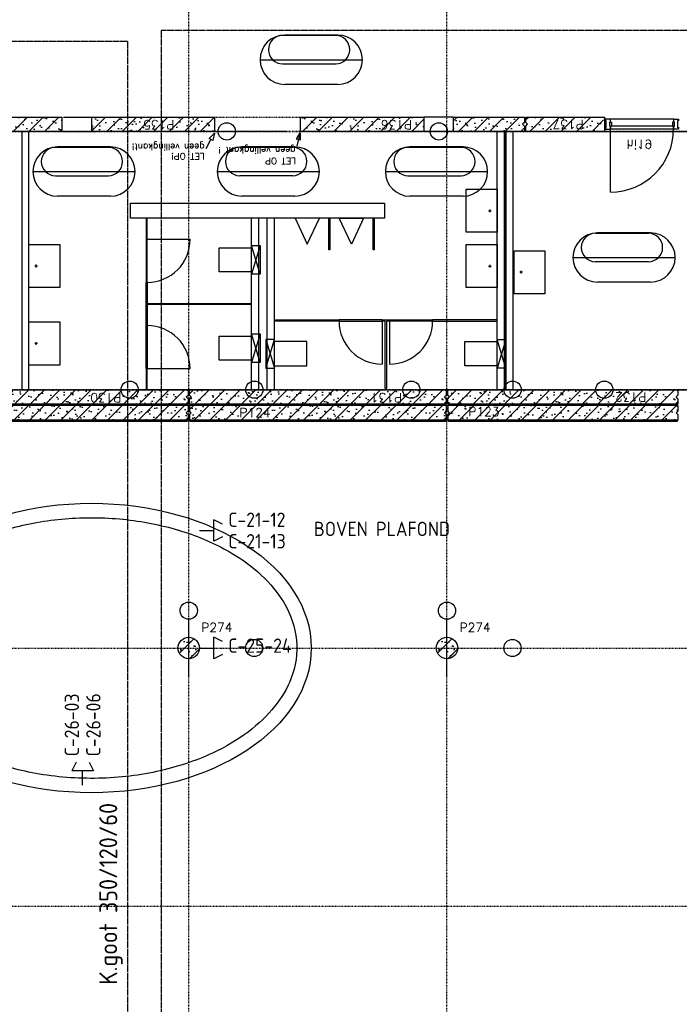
# Model space of a CAD drawing. Extents: x 0 to 1537, y 0 to 841.
# Tile 39 of 58: x 673 to 765, y 419 to 556. Entities that reach past the tile are written whole.
import ezdxf

# ---------------------------------------------------------------- set-up
doc = ezdxf.new("R2010")
doc.units = 0
doc.header["$PDSIZE"] = 2
for name, pattern in [('B0702', [1.171875, 0.78125, -0.390625]), ('DASHDOT', [25.4, 12.7, -6.35, 0, -6.35]), ('DASHDOT2', [12.7, 6.35, -3.175, 0, -3.175]), ('E0001', [1, 1, 0])]:
    doc.linetypes.add(name, pattern=pattern)
doc.layers.get('0').update_dxf_attribs({"linetype": 'CONTINUOUS'})
for name, color, linetype in [('AB$1A---_ATTRIB', 9, 'CONTINUOUS'), ('AL$1A---_ALGEMEEN', 9, 'CONTINUOUS'), ('AT$1A---_TEKSTB', 8, 'CONTINUOUS'), ('ET6130--_KANALISATIE', 7, 'CONTINUOUS'), ('GOTEN', 3, 'CONTINUOUS'), ('STRAMIEN', 1, 'CONTINUOUS'), ('VITELCODERING', 5, 'CONTINUOUS'), ('VITELDATA', 1, 'CONTINUOUS')]:
    doc.layers.add(name, color=color, linetype=linetype)
doc.styles.add('B-01', font='romans.shx', dxfattribs={"width": 1.2})
doc.styles.add('ROMANS', font='romans.shx', dxfattribs={"height": 300})
doc.styles.get("Standard").update_dxf_attribs({"font": 'ISO'})

# ---------------------------------------------------------------- blocks, each defined once
blk = doc.blocks.new('-STR-P2')
at = {"layer": 'AL$1A---_ALGEMEEN', "linetype": 'DASHDOT', "ltscale": 0.1}
for p, q in [((0, -401), (0, 401)), ((-401, 0), (793, 0))]:
    blk.add_line(p, q, dxfattribs=at)
at = {"layer": 'AL$1A---_ALGEMEEN', "linetype": 'Continuous', "ltscale": 2}
for centre in [(0, 521), (913, 0)]:
    blk.add_circle(centre, 120, dxfattribs=at)
blk.add_point((0, 0), dxfattribs=at)
blk = doc.blocks.new('-STR-H2')
at = {"layer": 'AL$1A---_ALGEMEEN', "linetype": 'DASHDOT', "ltscale": 0.5}
blk.add_line((-3600, 0), (-9880, 0), dxfattribs=at)
at = {"layer": 'AL$1A---_ALGEMEEN', "linetype": 'Continuous', "ltscale": 2}
blk.add_circle((-10000, 0), 120, dxfattribs=at)
for p in [(-8560, 0), (-4960, 0)]:
    blk.add_point(p, dxfattribs=at)
blk = doc.blocks.new('-954P1-KHIB')
at = {"layer": 'AL$1A---_ALGEMEEN'}
blk.add_lwpolyline([(-87, -105), (-61, -105), (-61, -52), (-87, -52)], close=True, dxfattribs=at)
blk = doc.blocks.new('XREF_B-A3-II-112')
at = {"layer": 'AL$1A---_ALGEMEEN'}
h = blk.add_hatch(dxfattribs=at)
h.set_pattern_fill('PREFB', color=8, scale=8, angle=360, style=0)
h.set_pattern_definition([(45, (83063.04, 76203.07), (-108.6116, 108.6116), []), (17, (83063.04, 76203.07), (41.26, 127.7242), [0, -130.56, -73.92, 0, -107.52]), (48, (83063.04, 76203.07), (-29.465, 129.875), [0, -129.28, 0, -131.84, 0, -106.24]), (71, (83063.04, 76203.07), (-76.6585, 107.621), [0, -128, 0, -768, -105.28])])
h.paths.add_polyline_path([(81706, 76203), (83423, 76203), (83423, 76403), (81706, 76403)])
h.paths.add_polyline_path([(79578, 76203), (81296, 76203), (81296, 76403), (79578, 76403)])
h = blk.add_hatch(dxfattribs=at)
h.set_pattern_fill('PREFB', color=8, scale=8, angle=360, style=0)
h.set_pattern_definition([(45, (86663.04, 76203.07), (-108.612, 108.612), []), (17, (86663.04, 76203.07), (41.26, 127.724), [0, -130.56, -73.92, 0, -107.52]), (48, (86663.04, 76203.07), (-29.465, 129.875), [0, -129.28, 0, -131.84, 0, -106.24]), (71, (86663.04, 76203.07), (-76.6585, 107.621), [0, -128, 0, -768, -105.28])])
h.paths.add_polyline_path([(86750, 76203), (87743, 76203), (87743, 76278), (87718, 76303), (87743, 76328), (87743, 76403), (86750, 76403)])
h.paths.add_polyline_path([(84623, 76203), (86340, 76203), (86340, 76403), (84623, 76403)])
at = {"layer": 'AL$1A---_ALGEMEEN', "ltscale": 2}
h = blk.add_hatch(dxfattribs=at)
h.set_pattern_fill('PREFB', color=8, scale=8, angle=360, style=0)
h.set_pattern_definition([(45, (90263.04, 76203.07), (-108.612, 108.612), []), (17, (90263.04, 76203.07), (41.26, 127.724), [0, -130.56, -73.92, 0, -107.52]), (48, (90263.04, 76203.07), (-29.465, 129.875), [0, -129.28, 0, -131.84, 0, -106.24]), (71, (90263.04, 76203.07), (-76.6585, 107.621), [0, -128, 0, -768, -105.28])])
h.paths.add_polyline_path([(88845, 76203), (88845, 76403), (87763, 76403), (87763, 76328), (87788, 76303), (87763, 76278), (87763, 76203)])
h = blk.add_hatch(dxfattribs=at)
h.set_pattern_fill('PREFB', color=8, scale=8, angle=360, style=0)
h.set_pattern_definition([(45, (83063.04, 72603.07), (-108.6116, 108.6116), []), (17, (83063.04, 72603.07), (41.26, 127.7242), [0, -130.56, -73.92, 0, -107.52]), (48, (83063.04, 72603.07), (-29.465, 129.875), [0, -129.28, 0, -131.84, 0, -106.24]), (71, (83063.04, 72603.07), (-76.6585, 107.621), [0, -128, 0, -768, -105.28])])
h.paths.add_polyline_path([(79473, 72603), (79473, 72528), (79498, 72503), (79473, 72478), (79473, 72403), (83053, 72403), (83053, 72478), (83028, 72503), (83053, 72528), (83053, 72603)])
h = blk.add_hatch(dxfattribs=at)
h.set_pattern_fill('PREFB', color=8, scale=8, angle=360, style=0)
h.set_pattern_definition([(45, (86663.04, 72603.07), (-108.6116, 108.6116), []), (17, (86663.04, 72603.07), (41.26, 127.7242), [0, -130.56, -73.92, 0, -107.52]), (48, (86663.04, 72603.07), (-29.465, 129.875), [0, -129.28, 0, -131.84, 0, -106.24]), (71, (86663.04, 72603.07), (-76.6585, 107.621), [0, -128, 0, -768, -105.28])])
h.paths.add_polyline_path([(86653, 72403), (86653, 72478), (86628, 72503), (86653, 72528), (86653, 72603), (83073, 72603), (83073, 72528), (83098, 72503), (83073, 72478), (83073, 72403)])
h = blk.add_hatch(dxfattribs=at)
h.set_pattern_fill('PREFB', color=8, scale=8, angle=360, style=0)
h.set_pattern_definition([(45, (89893.04, 72603.07), (-108.6116, 108.6116), []), (17, (89893.04, 72603.07), (41.26, 127.724), [0, -130.56, -73.92, 0, -107.52]), (48, (89893.04, 72603.07), (-29.465, 129.875), [0, -129.28, 0, -131.84, 0, -106.24]), (71, (89893.04, 72603.07), (-76.6585, 107.621), [0, -128, 0, -768, -105.28])])
h.paths.add_polyline_path([(86698, 72503), (86673, 72478), (86673, 72403), (89883, 72403), (89883, 72478), (89858, 72503), (89883, 72528), (89883, 72603), (86673, 72603), (86673, 72528)])
h = blk.add_hatch(dxfattribs=at)
h.set_pattern_fill('PREFB', color=8, scale=8, angle=180, style=0)
h.set_pattern_definition([(225, (83063.04, 72603.07), (108.6116, -108.6116), []), (197, (83063.04, 72603.07), (-41.26, -127.7242), [0, -130.56, -73.92, 0, -107.52]), (228, (83063.04, 72603.07), (29.465, -129.875), [0, -129.28, 0, -131.84, 0, -106.24]), (251, (83063.04, 72603.07), (76.6585, -107.621), [0, -128, 0, -768, -105.28])])
h.paths.add_polyline_path([(83053, 72183), (83053, 72258), (83028, 72283), (83053, 72308), (83053, 72383), (79473, 72383), (79473, 72308), (79498, 72283), (79473, 72258), (79473, 72183)])
h = blk.add_hatch(dxfattribs=at)
h.set_pattern_fill('PREFB', color=8, scale=8, angle=180, style=0)
h.set_pattern_definition([(225, (86663.04, 72603.07), (108.6116, -108.6116), []), (197, (86663.04, 72603.07), (-41.26, -127.7242), [0, -130.56, -73.92, 0, -107.52]), (228, (86663.04, 72603.07), (29.465, -129.875), [0, -129.28, 0, -131.84, 0, -106.24]), (251, (86663.04, 72603.07), (76.6585, -107.621), [0, -128, 0, -768, -105.28])])
h.paths.add_polyline_path([(86653, 72183), (86653, 72258), (86628, 72283), (86653, 72308), (86653, 72383), (83073, 72383), (83073, 72308), (83098, 72283), (83073, 72258), (83073, 72183)])
h = blk.add_hatch(dxfattribs=at)
h.set_pattern_fill('PREFB', color=8, scale=8, angle=180, style=0)
h.set_pattern_definition([(225, (86663.04, 72603.07), (108.6116, -108.6116), []), (197, (86663.04, 72603.07), (-41.26, -127.724), [0, -130.56, -73.92, 0, -107.52]), (228, (86663.04, 72603.07), (29.465, -129.875), [0, -129.28, 0, -131.84, 0, -106.24]), (251, (86663.04, 72603.07), (76.6585, -107.621), [0, -128, 0, -768, -105.28])])
h.paths.add_polyline_path([(89858, 72283), (89883, 72308), (89883, 72383), (86673, 72383), (86673, 72308), (86698, 72283), (86673, 72258), (86673, 72183), (89883, 72183), (89883, 72258)])
h = blk.add_hatch(dxfattribs=at)
h.set_pattern_fill('PREFB', color=8, scale=8, angle=180, style=0)
h.set_pattern_definition([(225, (83063.04, 69003.07), (108.61, -108.61), []), (197, (83063.04, 69003.07), (-41.26, -127.724), [0, -130.56, -73.92, 0, -107.52]), (228, (83063.04, 69003.07), (29.465, -129.875), [0, -129.28, 0, -131.84, 0, -106.24]), (251, (83063.04, 69003.07), (76.66, -107.62), [0, -128, 0, -768, -105.28])])
h.paths.add_polyline_path([(83213, 69003, 1), (82913, 69003, 1)])
h = blk.add_hatch(dxfattribs=at)
h.set_pattern_fill('PREFB', color=8, scale=8, angle=180, style=0)
h.set_pattern_definition([(225, (86663.04, 69003.07), (108.61, -108.61), []), (197, (86663.04, 69003.07), (-41.26, -127.724), [0, -130.56, -73.92, 0, -107.52]), (228, (86663.04, 69003.07), (29.465, -129.875), [0, -129.28, 0, -131.84, 0, -106.24]), (251, (86663.04, 69003.07), (76.66, -107.62), [0, -128, 0, -768, -105.28])])
h.paths.add_polyline_path([(86813, 69003, 1), (86513, 69003, 1)])
at = {"layer": 'AL$1A---_ALGEMEEN', "color": 8, "linetype": 'ByBlock'}
for p, q in [((85110, 77539), (84372, 77539)), ((85141, 77545), (84401, 77545)), ((84057, 77202), (85484, 77202)), ((85112, 77140), (84372, 77140)), ((85141, 76859), (84401, 76859)), ((81943, 75980), (81205, 75980)), ((81973, 75986), (81233, 75986)), ((84512, 75981), (83774, 75981)), ((84543, 75987), (83803, 75987)), ((86857, 75980), (86119, 75980)), ((86887, 75986), (86147, 75986)), ((80890, 75643), (82317, 75643)), ((83459, 75644), (84886, 75644)), ((85804, 75643), (87231, 75643)), ((81945, 75581), (81205, 75581)), ((84514, 75582), (83774, 75582)), ((86859, 75581), (86119, 75581)), ((81973, 75300), (81233, 75300)), ((84543, 75301), (83803, 75301)), ((86887, 75300), (86147, 75300)), ((89502, 74788), (88762, 74788)), ((89472, 74782), (88734, 74782)), ((88419, 74445), (89846, 74445)), ((89474, 74383), (88734, 74383)), ((89502, 74102), (88762, 74102))]:
    blk.add_line(p, q, dxfattribs=at)
at = {"layer": 'AL$1A---_ALGEMEEN', "color": 8, "linetype": 'Continuous'}
for p, q in [((81296, 76403), (81296, 76203)), ((81706, 76403), (81706, 76203)), ((86340, 76403), (86340, 76203)), ((86750, 76403), (86750, 76203)), ((87763, 76328), (87763, 76403)), ((87763, 76403), (88866, 76403)), ((87788, 76303), (87763, 76328)), ((87763, 76278), (87788, 76303)), ((88866, 76203), (88866, 76403)), ((87763, 76203), (87763, 76278)), ((88866, 76203), (87763, 76203)), ((79473, 72603), (83053, 72603)), ((83053, 72603), (83053, 72528)), ((83073, 72603), (86653, 72603)), ((83073, 72528), (83073, 72603)), ((86653, 72603), (86653, 72528)), ((86673, 72603), (89883, 72603)), ((86673, 72528), (86673, 72603)), ((89883, 72603), (89883, 72528)), ((83028, 72503), (83053, 72528)), ((83053, 72478), (83028, 72503)), ((83053, 72478), (83053, 72403)), ((83098, 72503), (83073, 72528)), ((83073, 72478), (83098, 72503)), ((83073, 72403), (83073, 72478)), ((86628, 72503), (86653, 72528)), ((86653, 72478), (86628, 72503)), ((86653, 72478), (86653, 72403)), ((86698, 72503), (86673, 72528)), ((86673, 72478), (86698, 72503)), ((86673, 72403), (86673, 72478)), ((89858, 72503), (89883, 72528)), ((89883, 72478), (89858, 72503)), ((89883, 72478), (89883, 72403)), ((83053, 72403), (79473, 72403)), ((83053, 72383), (79473, 72383)), ((83053, 72383), (83053, 72308)), ((86653, 72403), (83073, 72403)), ((86653, 72383), (83073, 72383)), ((83073, 72383), (83073, 72308)), ((86653, 72383), (86653, 72308)), ((89883, 72403), (86673, 72403)), ((89883, 72383), (86673, 72383)), ((86673, 72383), (86673, 72308)), ((89883, 72383), (89883, 72308)), ((79473, 72183), (83053, 72183)), ((83053, 72308), (83028, 72283)), ((83028, 72283), (83053, 72258)), ((83053, 72258), (83053, 72183)), ((83098, 72283), (83073, 72308)), ((83073, 72258), (83098, 72283)), ((83073, 72258), (83073, 72183)), ((83073, 72183), (86653, 72183)), ((86653, 72308), (86628, 72283)), ((86628, 72283), (86653, 72258)), ((86653, 72258), (86653, 72183)), ((86698, 72283), (86673, 72308)), ((86673, 72258), (86698, 72283)), ((86673, 72258), (86673, 72183)), ((86673, 72183), (89883, 72183)), ((86673, 72183), (86673, 72173)), ((89883, 72308), (89858, 72283)), ((89858, 72283), (89883, 72258)), ((89883, 72258), (89883, 72183)), ((89883, 72173), (89883, 72183))]:
    blk.add_line(p, q, dxfattribs=at)
at = {"layer": 'AL$1A---_ALGEMEEN', "color": 8, "ltscale": 2}
for p, q in [((81319, 76403), (81767, 76403)), ((88884, 76353), (88865, 76353)), ((88942, 76373), (88875, 76373)), ((88875, 76354), (88884, 76354)), ((88884, 76252), (88884, 76354)), ((88933, 76277), (88933, 76330)), ((88933, 76330), (88942, 76330)), ((89825, 76373), (88942, 76373)), ((88942, 76330), (88942, 76373)), ((89825, 76373), (89892, 76373)), ((89825, 76330), (89825, 76373)), ((89834, 76330), (89825, 76330)), ((89834, 76277), (89834, 76330)), ((89892, 76354), (89883, 76354)), ((89883, 76252), (89883, 76354)), ((89902, 76353), (89883, 76353)), ((80734, 76203), (80734, 72603)), ((80834, 72603), (80834, 76203)), ((81319, 76203), (81767, 76203)), ((87363, 76203), (87583, 76203)), ((87363, 72603), (87363, 76203)), ((87463, 72603), (87463, 76203)), ((87483, 76203), (87483, 72603)), ((87483, 72603), (87483, 76203)), ((87583, 76203), (87583, 72603)), ((87583, 76203), (87583, 72603)), ((88884, 76254), (88865, 76254)), ((88875, 76252), (88884, 76252)), ((88875, 76252), (88875, 76234)), ((88875, 76234), (88942, 76234)), ((88933, 76277), (88942, 76277)), ((88942, 76234), (88942, 76277)), ((89825, 76234), (88942, 76234)), ((88944, 75358), (88944, 76237)), ((89834, 76277), (89825, 76277)), ((89825, 76234), (89825, 76277)), ((89892, 76234), (89825, 76234)), ((89902, 76254), (89883, 76254)), ((89892, 76252), (89883, 76252)), ((89892, 76252), (89892, 76234)), ((82253, 75203), (85793, 75203)), ((82253, 74993), (82253, 75203)), ((85793, 75203), (85793, 74993)), ((85793, 74993), (82253, 74993)), ((82483, 74993), (82468, 74993)), ((82468, 74993), (82468, 74699)), ((82483, 74699), (82483, 74993)), ((83938, 72603), (83938, 74993)), ((84038, 72603), (84038, 74993)), ((84158, 72603), (84158, 74993)), ((84258, 72603), (84258, 74993)), ((85016, 74553), (85016, 74993)), ((85016, 74993), (85031, 74993)), ((85031, 74993), (85031, 74553)), ((85632, 74553), (85632, 74993)), ((85632, 74993), (85647, 74993)), ((85647, 74993), (85647, 74553)), ((82468, 74699), (82483, 74699)), ((82483, 74699), (83083, 74699)), ((85031, 74553), (85016, 74553)), ((85647, 74553), (85632, 74553)), ((82468, 73497), (82468, 74099)), ((82468, 74099), (82483, 74099)), ((82483, 74099), (82483, 73806)), ((82483, 73806), (83923, 73806)), ((83923, 73791), (82483, 73791)), ((82483, 73791), (82483, 73497)), ((83923, 73806), (83923, 73791)), ((83923, 73791), (83923, 73806)), ((84273, 73560), (84273, 73575)), ((84273, 73575), (85158, 73575)), ((85158, 73560), (84273, 73560)), ((85158, 73575), (85158, 73560)), ((85758, 73560), (85758, 73575)), ((85758, 73575), (85863, 73575)), ((85758, 73560), (85758, 72960)), ((85803, 73560), (85758, 73560)), ((85803, 72618), (85803, 73560)), ((85863, 73560), (85818, 73560)), ((85818, 73560), (85818, 72618)), ((85863, 73575), (85863, 73560)), ((85863, 73560), (85863, 72960)), ((86463, 73575), (86463, 73560)), ((87363, 73575), (86463, 73575)), ((86463, 73560), (87363, 73560)), ((87363, 73560), (87363, 73575)), ((82483, 73497), (82468, 73497)), ((82483, 72897), (82468, 72897)), ((82468, 72897), (82468, 72603)), ((82483, 72897), (83083, 72897)), ((82483, 72603), (82483, 72897)), ((82468, 72603), (82483, 72603)), ((85818, 72618), (85803, 72618)), ((85803, 72618), (85818, 72618)), ((87583, 72603), (87363, 72603))]:
    blk.add_line(p, q, dxfattribs=at)
at = {"layer": 'AL$1A---_ALGEMEEN', "color": 8, "linetype": 'B0702', "ltscale": 2}
for p, q in [((83423, 76403), (84623, 76403)), ((83423, 76203), (84623, 76203))]:
    blk.add_line(p, q, dxfattribs=at)
at = {"layer": 'AL$1A---_ALGEMEEN', "color": 8}
for p, q in [((86750, 76403), (86340, 76403)), ((84618, 76182), (84569, 76000)), ((86750, 76203), (86340, 76203)), ((83304, 75967), (83373, 76091)), ((87243, 75096), (87281, 75096)), ((87262, 75115), (87262, 75077)), ((84058, 74214), (83938, 74614)), ((84058, 74614), (83938, 74214)), ((80954, 74327), (80917, 74327)), ((80935, 74308), (80935, 74346)), ((87243, 74326), (87281, 74326)), ((87262, 74345), (87262, 74307)), ((87718, 74239), (87681, 74239)), ((87699, 74221), (87699, 74258)), ((84058, 72982), (83938, 73382)), ((84058, 73382), (83938, 72982)), ((84138, 72905), (84258, 73305)), ((84138, 73305), (84258, 72905)), ((84258, 73305), (84138, 73305)), ((84138, 73305), (84138, 72905)), ((84258, 72905), (84258, 73305)), ((87483, 72905), (87363, 73305)), ((87483, 73305), (87363, 72905)), ((80954, 73248), (80917, 73248)), ((80935, 73229), (80935, 73267)), ((84710, 73273), (84258, 73273)), ((84710, 72937), (84710, 73273)), ((84138, 72905), (84258, 72905)), ((84258, 72937), (84710, 72937)), ((83053, 72173), (83053, 72183)), ((83073, 72183), (83073, 72173)), ((86653, 72173), (86653, 72183)), ((79483, 72163), (83043, 72163)), ((83053, 72173), (83043, 72163)), ((83073, 72173), (83083, 72163)), ((83083, 72163), (86643, 72163)), ((86653, 72173), (86643, 72163)), ((86673, 72173), (86683, 72163)), ((86683, 72163), (89873, 72163)), ((89883, 72173), (89873, 72163))]:
    blk.add_line(p, q, dxfattribs=at)
at = {"layer": 'AL$1A---_ALGEMEEN', "color": 8, "linetype": 'DASHDOT', "ltscale": 0.5}
for p, q in [((88193, 76203), (83713, 76203)), ((91150, 76203), (86670, 76203)), ((88533, 76203), (94813, 76203)), ((78528, 72603), (83858, 72603)), ((83342, 72603), (78801, 72603)), ((82128, 72603), (87458, 72603)), ((87187, 72603), (82360, 72603)), ((85728, 72603), (91058, 72603)), ((90602, 72603), (86286, 72603)), ((94345, 72603), (88977, 72603)), ((89032, 72603), (92828, 72603))]:
    blk.add_line(p, q, dxfattribs=at)
at = {"layer": 'AL$1A---_ALGEMEEN', "color": 8, "linetype": 'Continuous'}
for points in [[(79578, 76203), (79578, 76403), (81296, 76403)], [(81706, 76403), (83423, 76403), (83423, 76203), (81706, 76203)], [(84623, 76203), (84623, 76403), (86340, 76403)], [(86750, 76403), (87743, 76403), (87743, 76328), (87718, 76303), (87743, 76278), (87743, 76203), (86750, 76203)], [(81296, 76203), (79578, 76203)], [(86340, 76203), (84623, 76203)]]:
    blk.add_lwpolyline(points, dxfattribs=at)
at = {"layer": 'AL$1A---_ALGEMEEN', "color": 8, "ltscale": 2}
for points in [[(88875, 76373), (88875, 76354)], [(89892, 76373), (89892, 76354)]]:
    blk.add_lwpolyline(points, dxfattribs=at)
at = {"layer": 'AL$1A---_ALGEMEEN', "color": 8}
for points in [[(89808, 76277), (89834, 76277), (89834, 76330), (89808, 76330)], [(83422, 76178), (83397, 76078), (83350, 76104)], [(84618, 76182), (84618, 76079), (84567, 76093)], [(89823, 76237), (89823, 76276), (88944, 76276), (88944, 76237)], [(86933, 75397), (87363, 75397), (87363, 74797), (86933, 74797)], [(84885, 74993), (84545, 74993), (84715, 74633)], [(85161, 74993), (85501, 74993), (85331, 74633)], [(81264, 74026), (80834, 74026), (80834, 74626), (81264, 74626)], [(84058, 74214), (83938, 74214), (83938, 74614), (84058, 74614)], [(86933, 74627), (87363, 74627), (87363, 74027), (86933, 74027)], [(88028, 73938), (87598, 73938), (87598, 74538), (88028, 74538)], [(81264, 72947), (80834, 72947), (80834, 73547), (81264, 73547)], [(84058, 72982), (83938, 72982), (83938, 73382), (84058, 73382)], [(87483, 72905), (87363, 72905), (87363, 73305), (87483, 73305)]]:
    blk.add_lwpolyline(points, close=True, dxfattribs=at)
at = {"layer": 'AL$1A---_ALGEMEEN', "color": 8, "ltscale": 2}
for points in [[(82468, 74699), (82468, 74099), (82483, 74099), (82483, 74699)], [(85758, 73575), (85158, 73575), (85158, 73560), (85758, 73560)], [(85863, 73575), (86463, 73575), (86463, 73560), (85863, 73560)], [(82468, 72897), (82468, 73497), (82483, 73497), (82483, 72897)]]:
    blk.add_lwpolyline(points, close=True, dxfattribs=at)
at = {"layer": 'AL$1A---_ALGEMEEN', "color": 8}
for points in [[(83938, 74246), (83486, 74246), (83486, 74582), (83938, 74582)], [(83938, 73014), (83486, 73014), (83486, 73350), (83938, 73350)], [(87363, 72937), (86911, 72937), (86911, 73273), (87363, 73273)]]:
    blk.add_lwpolyline(points, dxfattribs=at)
at = {"layer": 'AL$1A---_ALGEMEEN', "color": 8, "linetype": 'Continuous', "ltscale": 2}
for centre in [(83593, 76203), (86550, 76203), (82240, 72603), (83978, 72603), (86166, 72603), (87578, 72603), (88857, 72603)]:
    blk.add_circle(centre, 120, dxfattribs=at)
at = {"layer": 'AL$1A---_ALGEMEEN', "color": 8, "linetype": 'Continuous'}
for centre in [(83063, 69003), (83063, 69003), (86663, 69003), (86663, 69003)]:
    blk.add_circle(centre, 150, dxfattribs=at)
at = {"layer": 'AL$1A---_ALGEMEEN', "color": 8, "linetype": 'ByBlock'}
for centre, radius, start, end in [((84401, 77202), 343, 90, 270), ((84372, 77342), 198, 90, 270), ((85110, 77342), 198, 270, 90), ((85141, 77202), 343, 270, 90), ((81233, 75643), 343, 90, 270), ((81205, 75783), 198, 90, 270), ((81943, 75783), 198, 270, 90), ((81973, 75643), 343, 270, 90), ((83803, 75644), 343, 90, 270), ((83774, 75784), 198, 90, 270), ((84512, 75784), 198, 270, 90), ((84543, 75644), 343, 270, 90), ((86147, 75643), 343, 90, 270), ((86119, 75783), 198, 90, 270), ((86857, 75783), 198, 270, 90), ((86887, 75643), 343, 270, 90), ((88762, 74445), 343, 90, 270), ((89502, 74445), 343, 270, 90), ((88734, 74585), 198, 90, 270), ((89472, 74585), 198, 270, 90)]:
    blk.add_arc(centre, radius, start, end, dxfattribs=at)
at = {"layer": 'AL$1A---_ALGEMEEN', "color": 8, "ltscale": 2}
for centre, radius, start, end in [((88944, 76237), 879, 270, 359.8045), ((82483, 74699), 600, 270, 0), ((85758, 73560), 600, 180, 270), ((85863, 73560), 600, 270, 0), ((82483, 72897), 600, 0, 90)]:
    blk.add_arc(centre, radius, start, end, dxfattribs=at)
at = {"layer": 'AL$1A---_ALGEMEEN', "color": 8, "linetype": 'Continuous', "ltscale": 2}
for p in [(86663, 76203), (83063, 72603), (83063, 72603), (83063, 72603), (83063, 72603), (86663, 72603), (86663, 72603), (86663, 72603), (86663, 72603)]:
    blk.add_point(p, dxfattribs=at)
at = {"layer": 'STRAMIEN', "color": 8, "linetype": 'DASHDOT2'}
for p, q in [((83063, 35276), (83063, 95903)), ((86663, 35276), (86663, 95903)), ((18063, 76203), (104973, 76203)), ((18063, 72603), (104973, 72603)), ((18063, 69003), (104973, 69003)), ((18063, 65403), (104973, 65403))]:
    blk.add_line(p, q, dxfattribs=at)
at = {"layer": 'AL$1A---_ALGEMEEN', "color": 8}
blk.add_blockref('-STR-H2', (88023, 76203), dxfattribs=at)
at = {"layer": 'AL$1A---_ALGEMEEN', "color": 8, "ltscale": 2, "extrusion": (0, 0, -1), "zscale": -1}
blk.add_blockref('-954P1-KHIB', (-88872, 76382), dxfattribs=at)
at = {"layer": 'AL$1A---_ALGEMEEN', "color": 8, "linetype": 'DASHDOT', "ltscale": 0.5}
for p in [(83063, 69003), (86663, 69003), (90263, 69003)]:
    blk.add_blockref('-STR-P2', p, dxfattribs=at)
at = {"layer": 'AB$1A---_ATTRIB', "color": 8, "linetype": 'Continuous', "style": 'ROMANS'}
for tag, p, height in [('RUIMTENUMMER', (60177, 86637), 200), ('PEILMAAT', (60123, 86380), 150), ('RUIMTENUMMER', (23322, 85669), 200), ('PEILMAAT', (23267, 85412), 150), ('RUIMTENUMMER', (25656, 84910), 200), ('RUIMTENUMMER', (66336, 84907), 200), ('PEILMAAT', (25602, 84653), 150), ('PEILMAAT', (66282, 84649), 150), ('RUIMTENUMMER', (23537, 82919), 200), ('PEILMAAT', (23482, 82661), 150), ('RUIMTENUMMER', (84269, 82608), 200), ('PEILMAAT', (84214, 82351), 150), ('RUIMTENUMMER', (23681, 80585), 200), ('PEILMAAT', (23626, 80328), 150), ('RUIMTENUMMER', (22894, 79094), 200), ('RUIMTENUMMER', (66336, 79048), 200), ('PEILMAAT', (22839, 78837), 150), ('PEILMAAT', (66282, 78791), 150), ('RUIMTENUMMER', (84269, 77245), 200), ('PEILMAAT', (84214, 76988), 150), ('RUIMTENUMMER', (81101, 75686), 200), ('RUIMTENUMMER', (83671, 75687), 200), ('RUIMTENUMMER', (86015, 75686), 200), ('RUIMTENUMMER', (75644, 75605), 200), ('RUIMTENUMMER', (25752, 75504), 200), ('PEILMAAT', (75590, 75347), 150), ('PEILMAAT', (81047, 75429), 150), ('PEILMAAT', (83616, 75430), 150), ('PEILMAAT', (85961, 75429), 150), ('PEILMAAT', (25698, 75247), 150), ('RUIMTENUMMER', (93081, 75257), 200), ('PEILMAAT', (93026, 75000), 150), ('RUIMTENUMMER', (88630, 74488), 200), ('PEILMAAT', (88576, 74231), 150), ('RUIMTENUMMER', (73290, 74100), 200), ('PEILMAAT', (73235, 73843), 150), ('RUIMTENUMMER', (75369, 73882), 200), ('PEILMAAT', (75315, 73624), 150), ('RUIMTENUMMER', (78391, 73378), 200), ('RUIMTENUMMER', (23083, 73242), 200), ('RUIMTENUMMER', (25752, 73237), 200), ('PEILMAAT', (78337, 73120), 150), ('PEILMAAT', (23029, 72985), 150), ('PEILMAAT', (25698, 72979), 150), ('RUIMTENUMMER', (44810, 70416), 200), ('PEILMAAT', (44756, 70158), 150), ('RUIMTENUMMER', (83574, 63583), 200), ('RUIMTENUMMER', (44810, 63429), 200), ('PEILMAAT', (83520, 63326), 150), ('PEILMAAT', (44756, 63172), 150), ('RUIMTENUMMER', (75343, 53663), 200), ('RUIMTENUMMER', (78500, 53652), 200), ('PEILMAAT', (75289, 53406), 150), ('PEILMAAT', (78446, 53394), 150), ('RUIMTENUMMER', (23322, 53269), 200), ('PEILMAAT', (23267, 53012), 150), ('RUIMTENUMMER', (25658, 52384), 200), ('PEILMAAT', (25603, 52127), 150), ('RUIMTENUMMER', (23527, 50518), 200), ('PEILMAAT', (23472, 50260), 150), ('RUIMTENUMMER', (80352, 50113), 200), ('PEILMAAT', (80297, 49856), 150), ('RUIMTENUMMER', (73192, 49570), 200), ('PEILMAAT', (73138, 49313), 150), ('RUIMTENUMMER', (81728, 49257), 200), ('PEILMAAT', (81673, 49000), 150), ('RUIMTENUMMER', (76409, 48643), 200), ('RUIMTENUMMER', (79143, 48643), 200), ('PEILMAAT', (76354, 48386), 150), ('PEILMAAT', (79089, 48386), 150), ('RUIMTENUMMER', (23681, 48185), 200), ('PEILMAAT', (23626, 47928), 150), ('RUIMTENUMMER', (77664, 46745), 200), ('RUIMTENUMMER', (22696, 46692), 200), ('PEILMAAT', (22641, 46435), 150), ('PEILMAAT', (77610, 46488), 150), ('RUIMTENUMMER', (87918, 45636), 200), ('PEILMAAT', (87863, 45379), 150), ('RUIMTENUMMER', (77664, 43246), 200), ('RUIMTENUMMER', (24055, 43108), 200), ('RUIMTENUMMER', (25752, 43104), 200), ('PEILMAAT', (77610, 42989), 150), ('PEILMAAT', (24001, 42851), 150), ('PEILMAAT', (25698, 42847), 150), ('RUIMTENUMMER', (25752, 40842), 200), ('PEILMAAT', (25698, 40585), 150), ('RUIMTENUMMER', (76511, 38932), 200), ('RUIMTENUMMER', (80009, 38932), 200), ('PEILMAAT', (76457, 38675), 150), ('PEILMAAT', (79955, 38675), 150), ('RUIMTENUMMER', (81728, 37671), 200), ('PEILMAAT', (81673, 37413), 150)]:
    blk.add_attdef(tag, p, '', height=height, dxfattribs=at)
for tag, p, height in [('RUIMTENUMMER', (22253, 82959), 200), ('PEILMAAT', (22510, 82905), 150), ('RUIMTENUMMER', (22255, 50559), 200), ('PEILMAAT', (22512, 50505), 150)]:
    blk.add_attdef(tag, p, '', height=height, rotation=90, dxfattribs=at)
at = {"layer": 'AB$1A---_ATTRIB', "color": 8, "style": 'B-01', "oblique": 15, "flags": 1}
for tag, p in [('SCHACHT', (75598, 75883)), ('KOOI', (75868, 75883)), ('DAGMAAT', (76138, 75883)), ('GEWICHT', (76408, 75883)), ('PERSONEN', (76678, 75883))]:
    blk.add_attdef(tag, p, '', height=180, rotation=270, dxfattribs=at)
at = {"layer": 'AT$1A---_TEKSTB', "color": 8, "ltscale": 2, "style": 'ROMANS'}
for s, p in [('P135', (82863, 76358)), ('P136', (86176, 76361)), ('P137', (88571, 76362)), ('P130', (82126, 72554)), ('P131', (86036, 72555)), ('P132', (89442, 72563))]:
    blk.add_text(s, height=125, rotation=180, dxfattribs=at).set_placement(p)
at = {"layer": 'AT$1A---_TEKSTB', "color": 8, "style": 'ROMANS'}
for s, p in [('geen vellingkant!', (83283, 76031)), ('LET OP!', (83283, 75901)), ('geen vellingkant !', (84551, 75985)), ('LET OP', (84556, 75835))]:
    blk.add_text(s, height=90, rotation=180, dxfattribs=at).set_placement(p)
at = {"layer": 'AT$1A---_TEKSTB', "color": 8, "ltscale": 2, "style": 'ROMANS', "oblique": -180, "text_generation_flag": 4}
blk.add_text('hi19', height=125, dxfattribs=at).set_placement((89167, 76087))
at = {"layer": 'AT$1A---_TEKSTB', "color": 8, "ltscale": 2, "style": 'ROMANS'}
for s, p in [('P124', (83770, 72222)), ('P123', (86962, 72234)), ('P274', (83238, 69227)), ('P274', (86838, 69227))]:
    blk.add_text(s, height=125, dxfattribs=at).set_placement(p)
blk = doc.blocks.new('$DAT003')
for p, q in [((3.2, 0.9), (2, 1.5)), ((2, -1.5), (2, 1.5)), ((0, 0), (2, 0)), ((3.2, -0.9), (2, -1.5))]:
    blk.add_line(p, q)

msp = doc.modelspace()

# ---------------------------------------------------------------- linework, layer by layer
at = {"color": 8, "ltscale": 2}
msp.add_ellipse((682.77, 468.28), major_axis=(-30.65, 0), ratio=0.657952, dxfattribs=at)
msp.add_open_spline([(654.12, 468.28), (654.12, 466.89), (654.37, 465.51), (655.4, 462.77), (656.18, 461.41), (658.25, 458.83), (659.55, 457.59), (662.82, 455.18), (664.87, 454.03), (669.4, 452.14), (671.89, 451.4), (677.3, 450.35), (680.25, 450.09), (686.14, 450.14), (689.07, 450.46), (694.64, 451.66), (697.28, 452.53), (701.48, 454.49), (703.15, 455.48), (706.06, 457.67), (707.31, 458.86), (709.31, 461.36), (710.07, 462.67), (711.28, 465.76), (711.54, 467.57), (711.19, 471.17), (710.58, 472.97), (708.75, 476), (707.71, 477.26), (705.18, 479.62), (703.69, 480.72), (700.02, 482.84), (697.77, 483.82), (692.93, 485.33), (690.34, 485.87), (685.02, 486.47), (682.29, 486.52), (676.92, 486.14), (674.28, 485.7), (669.3, 484.38), (666.96, 483.49), (662.78, 481.35), (660.93, 480.1), (658.16, 477.61), (657.12, 476.42), (655.5, 473.95), (654.91, 472.68), (654.26, 470.36), (654.12, 469.32), (654.12, 468.28)], degree=3, knots=[0, 0, 0, 0, 0.242639, 0.242639, 0.485279, 0.485279, 0.727918, 0.727918, 1.006174, 1.006174, 1.284431, 1.284431, 1.585325, 1.585325, 1.886219, 1.886219, 2.187113, 2.187113, 2.421411, 2.421411, 2.65571, 2.65571, 2.890008, 2.890008, 3.205302, 3.205302, 3.520596, 3.520596, 3.756054, 3.756054, 3.991511, 3.991511, 4.267835, 4.267835, 4.544158, 4.544158, 4.820481, 4.820481, 5.096805, 5.096805, 5.373128, 5.373128, 5.649451, 5.649451, 5.874944, 5.874944, 6.100437, 6.100437, 6.283185, 6.283185, 6.283185, 6.283185], dxfattribs=at)
at = {"layer": 'GOTEN', "linetype": 'E0001'}
for p, q in [((817.5, 554.33), (692.5, 554.33)), ((692.5, 554.33), (692.5, 323.37)), ((687.8, 552.83), (644.33, 552.83)), ((687.8, 552.83), (687.8, 293.79))]:
    msp.add_line(p, q, dxfattribs=at)

# ---------------------------------------------------------------- block references
at = {"layer": 'VITELDATA', "xscale": 0.01, "yscale": 0.01, "zscale": 0.01}
msp.add_blockref('XREF_B-A3-II-112', (-134.29, -221.75), dxfattribs=at)
at = {"layer": 'VITELDATA'}
for p in [(697.84, 484.66), (697.84, 468.28)]:
    msp.add_blockref('$DAT003', p, dxfattribs=at)
at = {"layer": 'VITELDATA', "rotation": 90}
msp.add_blockref('$DAT003', (681.54, 449.18), dxfattribs=at)

# ---------------------------------------------------------------- texts
at = {"layer": 'ET6130--_KANALISATIE', "color": 2, "linetype": 'E0001'}
msp.add_text('K.goot 350/120/60', height=2.5, rotation=90, dxfattribs=at).set_placement((686.37, 421.36))
at = {"layer": 'VITELCODERING'}
for s, p in [('C-21-12', (701.84, 485.16)), ('BOVEN PLAFOND', (713.78, 483.88)), ('C-21-13', (701.84, 482.16)), ('C-25-24', (701.84, 467.61))]:
    msp.add_text(s, height=2, dxfattribs=at).set_placement(p)
for s, p in [('C-26-03', (681.04, 453.18)), ('C-26-06', (684.04, 453.18))]:
    msp.add_text(s, height=2, rotation=90, dxfattribs=at).set_placement(p)

doc.saveas('drawing.dxf')
